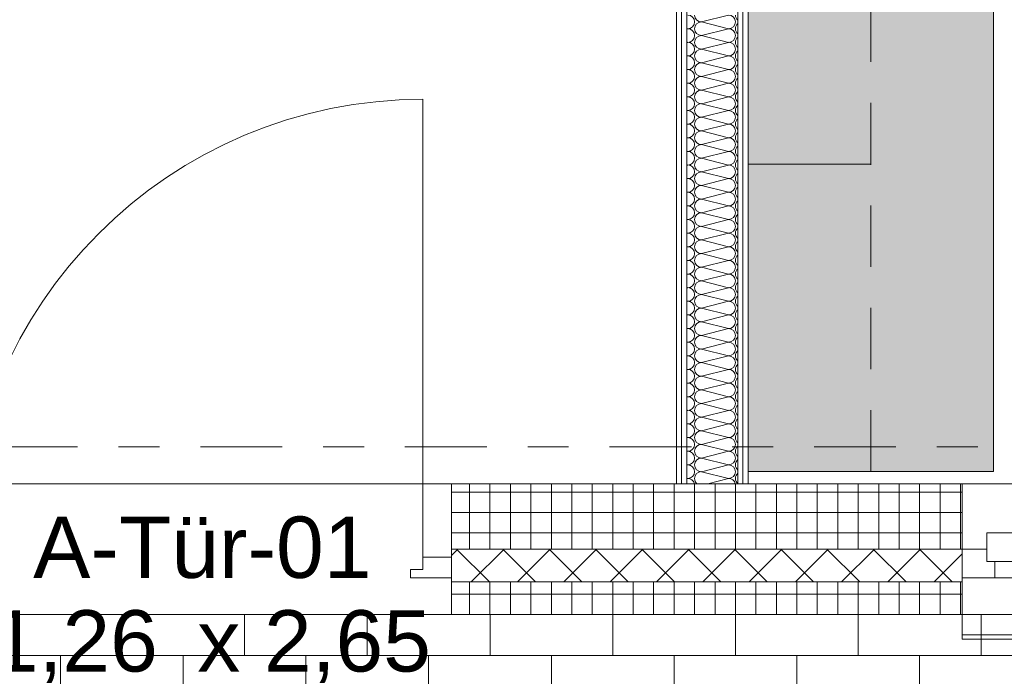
# Model space of a CAD drawing. Header units: metres. Extents: x -167 to 262, y -186 to 508.
# Tile 122 of 207: x 43.58 to 45.99, y 28.03 to 29.63. Entities that reach past the tile are written whole.
import ezdxf
from ezdxf.enums import TextEntityAlignment as Align

# ---------------------------------------------------------------- set-up
doc = ezdxf.new("R2010")
doc.units = ezdxf.units.M
doc.header["$MEASUREMENT"] = 0
doc.linetypes.add('Raster', pattern=[0.4, 0.2, -0.1, 0, -0.1])
doc.linetypes.add('Strichlinie eng', pattern=[0.23, 0.15, -0.08])
for name, color, linetype in [('10 Wand außen', 7, 'Continuous'), ('20 Decke', 7, 'Continuous'), ('50 Küche', 7, 'Continuous'), ('60 Auffüllung', 7, 'Continuous'), ('90 Achsraster', 7, 'Continuous'), ('94 Genehmigungsplanung Bemaßung', 7, 'Continuous')]:
    doc.layers.add(name, color=color, linetype=linetype)
doc.styles.add('ERSTELLTER_STIL_1', font='arial.ttf')
doc.styles.add('ERSTELLTER_STIL_2', font='arial.ttf')
doc.dimstyles.new('ERSTELLTER_STIL__1', dxfattribs={"dimtxt": 0.25, "dimasz": 0.19, "dimexe": 0.18, "dimexo": 0.1, "dimgap": 0, "dimtad": 1, "dimtih": 1, "dimtoh": 1, "dimzin": 0, "dimdsep": 46, "dimtxsty": 'ERSTELLTER_STIL_1', "dimblk": 'ARROWHEAD_6', "dimblk1": 'ARROWHEAD_6', "dimblk2": 'ARROWHEAD_6', "dimcen": 0.09, "dimclrd": 7, "dimclre": 7, "dimclrt": 7, "dimazin": 0, "dimtfac": 1, "dimtdec": 4, "dimtmove": 0, "dimatfit": 3, "dimfxl": 1, "dimtolj": 1, "dimtzin": 0, "dimarcsym": 0})
doc.dimstyles.new('ERSTELLTER_STIL__2', dxfattribs={"dimtxt": 0.25, "dimasz": 0.19, "dimexe": 0.18, "dimexo": 0.1, "dimgap": 0, "dimtad": 1, "dimzin": 0, "dimdsep": 46, "dimtxsty": 'ERSTELLTER_STIL_1', "dimblk": 'ARROWHEAD_6', "dimblk1": 'ARROWHEAD_6', "dimblk2": 'ARROWHEAD_6', "dimcen": 0.09, "dimclrd": 7, "dimclre": 7, "dimclrt": 7, "dimazin": 0, "dimtfac": 1, "dimtdec": 4, "dimtmove": 0, "dimatfit": 3, "dimfxl": 1, "dimtolj": 1, "dimtzin": 0, "dimarcsym": 0})
pattern_1 = [(0, (27236.132094, 33357.27905), (0, 0.05), []), (90, (27236.132094, 33357.27905), (-0.05, 0), [])]
pattern_2 = [(0, (27236.132094, 33357.27905), (0, 0.075), [0, -0.075])]

# ---------------------------------------------------------------- blocks, each defined once
blk = doc.blocks.new('1-Flügelfenster 27_2')
at = {"layer": '10 Wand außen', "color": 7, "linetype": 'Continuous', "lineweight": 13}
for p, q in [((-0.505, 0.16), (0.505, 0.16)), ((-0.505, -0.07), (-0.505, -0.22)), ((0.505, -0.22), (0.505, -0.07)), ((-0.505, -0.16), (-0.505, -0.21)), ((0.505, -0.21), (0.505, -0.16)), ((-0.505, -0.21), (0.505, -0.21)), ((-0.505, -0.22), (0.505, -0.22))]:
    blk.add_line(p, q, dxfattribs=at)
at = {"layer": '10 Wand außen', "color": 8, "linetype": 'Continuous', "lineweight": 18}
for p, q in [((-0.505, 0), (-0.505, 0.16)), ((0.505, 0), (0.505, 0.16)), ((-0.505, -0.07), (-0.505, 0)), ((-0.505, -0.07), (-0.505, 0)), ((0.505, -0.07), (0.505, 0)), ((0.505, -0.07), (0.505, 0)), ((-0.505, -0.08), (-0.505, -0.07)), ((0.505, -0.08), (0.505, -0.07)), ((-0.505, -0.16), (-0.505, -0.08)), ((0.505, -0.16), (0.505, -0.08))]:
    blk.add_line(p, q, dxfattribs=at)
at = {"layer": '10 Wand außen', "color": 7, "linetype": 'Continuous', "lineweight": 18}
for p, q in [((-0.445, -0.03), (-0.445, 0.04)), ((-0.445, 0.04), (-0.365, 0.04)), ((-0.365, 0.04), (0.365, 0.04)), ((-0.365, 0.04), (-0.365, -0.03)), ((0.365, -0.03), (0.365, 0.04)), ((0.365, 0.04), (0.445, 0.04)), ((0.445, 0.04), (0.445, -0.03)), ((-0.505, 0), (-0.445, 0)), ((-0.445, 0), (-0.445, -0.03)), ((-0.365, 0.01), (0.365, 0.01)), ((0.445, -0.03), (0.445, 0)), ((0.445, 0), (0.505, 0)), ((0.365, 0), (-0.365, 0)), ((-0.445, -0.03), (-0.425, -0.03)), ((-0.365, -0.03), (-0.445, -0.03)), ((-0.425, -0.03), (-0.425, -0.07)), ((0.365, -0.03), (-0.365, -0.03)), ((0.445, -0.03), (0.365, -0.03)), ((0.425, -0.07), (0.425, -0.03)), ((0.425, -0.03), (0.445, -0.03)), ((-0.425, -0.07), (-0.505, -0.07)), ((0.425, -0.07), (-0.425, -0.07)), ((0.505, -0.07), (0.425, -0.07))]:
    blk.add_line(p, q, dxfattribs=at)
at = {"layer": '10 Wand außen', "color": 7, "linetype": 'Strichlinie eng', "lineweight": 13}
blk.add_line((-0.505, -0.16), (0.505, -0.16), dxfattribs=at)
blk = doc.blocks.new('Eingang 01 1-Fl 27')
at = {"layer": '10 Wand außen', "color": 7, "linetype": 'Continuous', "lineweight": 18}
for p, q in [((0.56, 0), (0.56, 1.12)), ((-0.56, 0), (-0.63, 0)), ((-0.63, 0), (-0.63, -0.05)), ((-0.56, -0.03), (-0.56, 0)), ((0.56, -0.03), (0.56, 0)), ((0.56, 0), (0.63, 0)), ((0.63, 0), (0.63, -0.05)), ((-0.53, -0.03), (-0.56, -0.03)), ((-0.53, -0.05), (-0.53, -0.03)), ((0.53, -0.05), (0.53, -0.03)), ((0.53, -0.03), (0.56, -0.03)), ((-0.63, -0.05), (-0.53, -0.05)), ((0.63, -0.05), (0.53, -0.05))]:
    blk.add_line(p, q, dxfattribs=at)
at = {"layer": '10 Wand außen', "color": 8, "linetype": 'Continuous', "lineweight": 18}
for p, q in [((-0.63, 0.18), (-0.63, 0.02)), ((0.63, 0.18), (0.63, 0.02)), ((-0.63, 0.02), (-0.63, 0)), ((-0.63, 0), (-0.63, -0.05)), ((-0.63, 0), (-0.63, -0.05)), ((0.63, 0.02), (0.63, 0)), ((0.63, 0), (0.63, -0.05)), ((0.63, 0), (0.63, -0.05)), ((-0.63, -0.05), (-0.63, -0.06)), ((-0.63, -0.06), (-0.63, -0.14)), ((0.63, -0.05), (0.63, -0.06)), ((0.63, -0.06), (0.63, -0.14))]:
    blk.add_line(p, q, dxfattribs=at)
at = {"layer": '10 Wand außen', "color": 7, "linetype": 'Continuous', "lineweight": 13}
blk.add_arc((0.56, 0), 1.12, 90, 180, dxfattribs=at)
blk = doc.blocks.new('T Marker 27_9')
at = {"layer": '10 Wand außen', "color": 7, "lineweight": 13, "char_height": 0.15, "attachment_point": 7, "style": 'ERSTELLTER_STIL_1'}
for s, insert in [('\\A1;{\\pql;\\pt0;\\fArial|b0|i0|c0|p0;\\W1.000000;1,26\\fArial|b0|i0|c0|p0;\\W1.000000;\\A1{\\H.66x;\\S^  ;}\\fArial|b0|i0|c0|p0;\\W1.000000; x 2,65\\fArial|b0|i0|c0|p0;\\W1.000000;\\A1{\\H.66x;\\S^  ;}}', (-0.4954, -0.5033)), ('\\A1;{\\pql;\\pt0;\\fArial|b0|i0|c0|p0;\\W1.000000;A-Tür-01\\fArial|b0|i0|c0|p0;\\W1.000000;\\fArial|b0|i0|c0|p0;\\W1.000000;\\fArial|b0|i0|c0|p0;\\W1.000000;}', (-0.3922, -0.2326))]:
    blk.add_mtext(s, dxfattribs=dict(at, insert=insert))
blk = doc.blocks.new('*X109', base_point=(27236.1321, 33357.279))
at = {"layer": '10 Wand außen', "color": 8, "linetype": 'Continuous', "lineweight": 18}
for p, q in [((45.3154, 29.6457), (45.2488, 29.629)), ((45.3154, 29.6124), (45.2488, 29.629)), ((45.2154, 29.6124), (45.213, 29.613)), ((45.2154, 29.6124), (45.213, 29.6118)), ((45.3154, 29.6124), (45.2488, 29.5957)), ((45.2154, 29.579), (45.213, 29.5797)), ((45.2154, 29.579), (45.213, 29.5784)), ((45.3154, 29.579), (45.2488, 29.5957)), ((45.3154, 29.579), (45.2488, 29.5624)), ((45.3154, 29.5457), (45.2488, 29.5624)), ((45.2154, 29.5457), (45.213, 29.5463)), ((45.2154, 29.5457), (45.213, 29.5451)), ((45.3154, 29.5457), (45.2488, 29.529)), ((45.3154, 29.5124), (45.2488, 29.529)), ((45.2154, 29.5124), (45.213, 29.513)), ((45.2154, 29.5124), (45.213, 29.5118)), ((45.3154, 29.5124), (45.2488, 29.4957)), ((45.2154, 29.479), (45.213, 29.4797)), ((45.2154, 29.479), (45.213, 29.4784)), ((45.3154, 29.479), (45.2488, 29.4957)), ((45.3154, 29.479), (45.2488, 29.4624)), ((45.3154, 29.4457), (45.2488, 29.4624)), ((45.2154, 29.4457), (45.213, 29.4463)), ((45.2154, 29.4457), (45.213, 29.4451)), ((45.3154, 29.4457), (45.2488, 29.429)), ((45.2154, 29.4124), (45.213, 29.413)), ((45.2154, 29.4124), (45.213, 29.4118)), ((45.3154, 29.4124), (45.2488, 29.429)), ((45.3154, 29.4124), (45.2488, 29.3957)), ((45.3154, 29.379), (45.2488, 29.3957)), ((45.2154, 29.379), (45.213, 29.3797)), ((45.2154, 29.379), (45.213, 29.3784)), ((45.3154, 29.379), (45.2488, 29.3624)), ((45.3154, 29.3457), (45.2488, 29.3624)), ((45.2154, 29.3457), (45.213, 29.3463)), ((45.2154, 29.3457), (45.213, 29.3451)), ((45.3154, 29.3457), (45.2488, 29.329)), ((45.2154, 29.3124), (45.213, 29.313)), ((45.2154, 29.3124), (45.213, 29.3118)), ((45.3154, 29.3124), (45.2488, 29.329)), ((45.3154, 29.3124), (45.2488, 29.2957)), ((45.3154, 29.279), (45.2488, 29.2957)), ((45.2154, 29.279), (45.213, 29.2797)), ((45.2154, 29.279), (45.213, 29.2784)), ((45.3154, 29.279), (45.2488, 29.2624)), ((45.3154, 29.2457), (45.2488, 29.2624)), ((45.2154, 29.2457), (45.213, 29.2463)), ((45.2154, 29.2457), (45.213, 29.2451)), ((45.3154, 29.2457), (45.2488, 29.229)), ((45.2154, 29.2124), (45.213, 29.213)), ((45.3154, 29.2124), (45.2488, 29.229)), ((45.2154, 29.2124), (45.213, 29.2118)), ((45.3154, 29.2124), (45.2488, 29.1957)), ((45.3154, 29.179), (45.2488, 29.1957)), ((45.2154, 29.179), (45.213, 29.1797)), ((45.2154, 29.179), (45.213, 29.1784)), ((45.3154, 29.179), (45.2488, 29.1624)), ((45.2154, 29.1457), (45.213, 29.1463)), ((45.2154, 29.1457), (45.213, 29.1451)), ((45.3154, 29.1457), (45.2488, 29.1624)), ((45.3154, 29.1457), (45.2488, 29.129)), ((45.3154, 29.1124), (45.2488, 29.129)), ((45.2154, 29.1124), (45.213, 29.113)), ((45.2154, 29.1124), (45.213, 29.1118)), ((45.3154, 29.1124), (45.2488, 29.0957)), ((45.3154, 29.079), (45.2488, 29.0957)), ((45.2154, 29.079), (45.213, 29.0797)), ((45.2154, 29.079), (45.213, 29.0784)), ((45.3154, 29.079), (45.2488, 29.0624)), ((45.2154, 29.0457), (45.213, 29.0463)), ((45.2154, 29.0457), (45.213, 29.0451)), ((45.3154, 29.0457), (45.2488, 29.0624)), ((45.3154, 29.0457), (45.2488, 29.029)), ((45.3154, 29.0124), (45.2488, 29.029)), ((45.2154, 29.0124), (45.213, 29.013)), ((45.2154, 29.0124), (45.213, 29.0118)), ((45.3154, 29.0124), (45.2488, 28.9957)), ((45.2154, 28.979), (45.213, 28.9797)), ((45.2154, 28.979), (45.213, 28.9784)), ((45.3154, 28.979), (45.2488, 28.9957)), ((45.3154, 28.979), (45.2488, 28.9624)), ((45.3154, 28.9457), (45.2488, 28.9624)), ((45.2154, 28.9457), (45.213, 28.9463)), ((45.2154, 28.9457), (45.213, 28.9451)), ((45.3154, 28.9457), (45.2488, 28.929)), ((45.3154, 28.9124), (45.2488, 28.929)), ((45.2154, 28.9124), (45.213, 28.913)), ((45.2154, 28.9124), (45.213, 28.9118)), ((45.3154, 28.9124), (45.2488, 28.8957)), ((45.2154, 28.879), (45.213, 28.8797)), ((45.2154, 28.879), (45.213, 28.8784)), ((45.3154, 28.879), (45.2488, 28.8957)), ((45.3154, 28.879), (45.2488, 28.8624)), ((45.3154, 28.8457), (45.2488, 28.8624)), ((45.2154, 28.8457), (45.213, 28.8463)), ((45.2154, 28.8457), (45.213, 28.8451)), ((45.3154, 28.8457), (45.2488, 28.829)), ((45.3154, 28.8124), (45.2488, 28.829)), ((45.2154, 28.8124), (45.213, 28.813)), ((45.2154, 28.8124), (45.213, 28.8118)), ((45.3154, 28.8124), (45.2488, 28.7957)), ((45.2154, 28.779), (45.213, 28.7797)), ((45.3154, 28.779), (45.2488, 28.7957)), ((45.2154, 28.779), (45.213, 28.7784)), ((45.3154, 28.779), (45.2488, 28.7624)), ((45.3154, 28.7457), (45.2488, 28.7624)), ((45.2154, 28.7457), (45.213, 28.7463)), ((45.2154, 28.7457), (45.213, 28.7451)), ((45.3154, 28.7457), (45.2488, 28.729)), ((45.2154, 28.7124), (45.213, 28.713)), ((45.2154, 28.7124), (45.213, 28.7118)), ((45.3154, 28.7124), (45.2488, 28.729)), ((45.3154, 28.7124), (45.2488, 28.6957)), ((45.3154, 28.679), (45.2488, 28.6957)), ((45.2154, 28.679), (45.213, 28.6797)), ((45.2154, 28.679), (45.213, 28.6784)), ((45.3154, 28.679), (45.2488, 28.6624)), ((45.3154, 28.6457), (45.2488, 28.6624)), ((45.2154, 28.6457), (45.213, 28.6463)), ((45.2154, 28.6457), (45.213, 28.6451)), ((45.3154, 28.6457), (45.2488, 28.629)), ((45.2154, 28.6124), (45.213, 28.613)), ((45.2154, 28.6124), (45.213, 28.6118)), ((45.3154, 28.6124), (45.2488, 28.629)), ((45.3154, 28.6124), (45.2488, 28.5957)), ((45.3154, 28.579), (45.2488, 28.5957)), ((45.2154, 28.579), (45.213, 28.5797)), ((45.2154, 28.579), (45.213, 28.5784)), ((45.3154, 28.579), (45.2488, 28.5624)), ((45.2154, 28.5457), (45.213, 28.5463)), ((45.2154, 28.5457), (45.213, 28.5451)), ((45.3154, 28.5457), (45.2488, 28.5624)), ((45.3154, 28.5457), (45.2488, 28.529)), ((45.3154, 28.5124), (45.2488, 28.529)), ((45.2154, 28.5124), (45.213, 28.513)), ((45.2154, 28.5124), (45.213, 28.5118)), ((45.3154, 28.5124), (45.2646, 28.4997))]:
    blk.add_line(p, q, dxfattribs=at)
for centre, start, end in [((45.2154, 29.629), 0, 90), ((45.2154, 29.629), 270, 0), ((45.2488, 29.6457), 180, 270), ((45.2488, 29.6124), 90, 180), ((45.3154, 29.629), 0, 90), ((45.3154, 29.629), 270, 0), ((45.3488, 29.6457), 180, 229.7207), ((45.3488, 29.6124), 130.2793, 180), ((45.2154, 29.5957), 0, 90), ((45.2488, 29.6124), 180, 270), ((45.3154, 29.5957), 0, 90), ((45.3488, 29.6124), 180, 229.7207), ((45.2154, 29.5957), 270, 0), ((45.2154, 29.5624), 0, 90), ((45.2488, 29.579), 90, 180), ((45.2488, 29.579), 180, 270), ((45.3154, 29.5957), 270, 0), ((45.3154, 29.5624), 0, 90), ((45.3488, 29.579), 130.2793, 180), ((45.3488, 29.579), 180, 229.7207), ((45.2154, 29.5624), 270, 0), ((45.2488, 29.5457), 90, 180), ((45.3154, 29.5624), 270, 0), ((45.3488, 29.5457), 130.2793, 180), ((45.2154, 29.529), 0, 90), ((45.2154, 29.529), 270, 0), ((45.2488, 29.5457), 180, 270), ((45.2488, 29.5124), 90, 180), ((45.3154, 29.529), 0, 90), ((45.3154, 29.529), 270, 0), ((45.3488, 29.5457), 180, 229.7207), ((45.2154, 29.4957), 0, 90), ((45.2488, 29.5124), 180, 270), ((45.3154, 29.4957), 0, 90), ((45.3488, 29.5124), 130.2793, 180), ((45.3488, 29.5124), 180, 229.7207), ((45.2154, 29.4957), 270, 0), ((45.2154, 29.4624), 0, 90), ((45.2488, 29.479), 90, 180), ((45.2488, 29.479), 180, 270), ((45.3154, 29.4957), 270, 0), ((45.3154, 29.4624), 0, 90), ((45.3488, 29.479), 130.2793, 180), ((45.3488, 29.479), 180, 229.7207), ((45.2154, 29.4624), 270, 0), ((45.2488, 29.4457), 90, 180), ((45.3154, 29.4624), 270, 0), ((45.3488, 29.4457), 130.2793, 180), ((45.2154, 29.429), 0, 90), ((45.2488, 29.4457), 180, 270), ((45.3154, 29.429), 0, 90), ((45.3488, 29.4457), 180, 229.7207), ((45.2154, 29.429), 270, 0), ((45.2154, 29.3957), 0, 90), ((45.2488, 29.4124), 90, 180), ((45.2488, 29.4124), 180, 270), ((45.3154, 29.429), 270, 0), ((45.3154, 29.3957), 0, 90), ((45.3488, 29.4124), 130.2793, 180), ((45.3488, 29.4124), 180, 229.7207), ((45.2154, 29.3957), 270, 0), ((45.2488, 29.379), 90, 180), ((45.3154, 29.3957), 270, 0), ((45.3488, 29.379), 130.2793, 180), ((45.2154, 29.3624), 0, 90), ((45.2154, 29.3624), 270, 0), ((45.2488, 29.379), 180, 270), ((45.2488, 29.3457), 90, 180), ((45.3154, 29.3624), 0, 90), ((45.3154, 29.3624), 270, 0), ((45.3488, 29.379), 180, 229.7207), ((45.3488, 29.3457), 130.2793, 180), ((45.2154, 29.329), 0, 90), ((45.2488, 29.3457), 180, 270), ((45.3154, 29.329), 0, 90), ((45.3488, 29.3457), 180, 229.7207), ((45.2154, 29.329), 270, 0), ((45.2154, 29.2957), 0, 90), ((45.2488, 29.3124), 90, 180), ((45.2488, 29.3124), 180, 270), ((45.3154, 29.329), 270, 0), ((45.3154, 29.2957), 0, 90), ((45.3488, 29.3124), 130.2793, 180), ((45.3488, 29.3124), 180, 229.7207), ((45.2154, 29.2957), 270, 0), ((45.2488, 29.279), 90, 180), ((45.3154, 29.2957), 270, 0), ((45.3488, 29.279), 130.2793, 180), ((45.2154, 29.2624), 0, 90), ((45.2154, 29.2624), 270, 0), ((45.2488, 29.279), 180, 270), ((45.2488, 29.2457), 90, 180), ((45.3154, 29.2624), 0, 90), ((45.3154, 29.2624), 270, 0), ((45.3488, 29.279), 180, 229.7207), ((45.2154, 29.229), 0, 90), ((45.2488, 29.2457), 180, 270), ((45.3154, 29.229), 0, 90), ((45.3488, 29.2457), 130.2793, 180), ((45.3488, 29.2457), 180, 229.7207), ((45.2154, 29.229), 270, 0), ((45.2488, 29.2124), 90, 180), ((45.3154, 29.229), 270, 0), ((45.3488, 29.2124), 130.2793, 180), ((45.2154, 29.1957), 0, 90), ((45.2154, 29.1957), 270, 0), ((45.2488, 29.2124), 180, 270), ((45.2488, 29.179), 90, 180), ((45.3154, 29.1957), 0, 90), ((45.3154, 29.1957), 270, 0), ((45.3488, 29.2124), 180, 229.7207), ((45.3488, 29.179), 130.2793, 180), ((45.2154, 29.1624), 0, 90), ((45.2488, 29.179), 180, 270), ((45.3154, 29.1624), 0, 90), ((45.3488, 29.179), 180, 229.7207), ((45.2154, 29.1624), 270, 0), ((45.2154, 29.129), 0, 90), ((45.2488, 29.1457), 90, 180), ((45.2488, 29.1457), 180, 270), ((45.3154, 29.1624), 270, 0), ((45.3154, 29.129), 0, 90), ((45.3488, 29.1457), 130.2793, 180), ((45.3488, 29.1457), 180, 229.7207), ((45.2154, 29.129), 270, 0), ((45.2488, 29.1124), 90, 180), ((45.3154, 29.129), 270, 0), ((45.3488, 29.1124), 130.2793, 180), ((45.2154, 29.0957), 0, 90), ((45.2154, 29.0957), 270, 0), ((45.2488, 29.1124), 180, 270), ((45.2488, 29.079), 90, 180), ((45.3154, 29.0957), 0, 90), ((45.3154, 29.0957), 270, 0), ((45.3488, 29.1124), 180, 229.7207), ((45.2154, 29.0624), 0, 90), ((45.2488, 29.079), 180, 270), ((45.3154, 29.0624), 0, 90), ((45.3488, 29.079), 130.2793, 180), ((45.3488, 29.079), 180, 229.7207), ((45.2154, 29.0624), 270, 0), ((45.2154, 29.029), 0, 90), ((45.2488, 29.0457), 90, 180), ((45.2488, 29.0457), 180, 270), ((45.3154, 29.0624), 270, 0), ((45.3154, 29.029), 0, 90), ((45.3488, 29.0457), 130.2793, 180), ((45.3488, 29.0457), 180, 229.7207), ((45.2154, 29.029), 270, 0), ((45.2488, 29.0124), 90, 180), ((45.3154, 29.029), 270, 0), ((45.3488, 29.0124), 130.2793, 180), ((45.2154, 28.9957), 0, 90), ((45.2488, 29.0124), 180, 270), ((45.3154, 28.9957), 0, 90), ((45.3488, 29.0124), 180, 229.7207), ((45.2154, 28.9957), 270, 0), ((45.2154, 28.9624), 0, 90), ((45.2488, 28.979), 90, 180), ((45.2488, 28.979), 180, 270), ((45.3154, 28.9957), 270, 0), ((45.3154, 28.9624), 0, 90), ((45.3488, 28.979), 130.2793, 180), ((45.3488, 28.979), 180, 229.7207), ((45.2154, 28.9624), 270, 0), ((45.2488, 28.9457), 90, 180), ((45.3154, 28.9624), 270, 0), ((45.3488, 28.9457), 130.2793, 180), ((45.2154, 28.929), 0, 90), ((45.2154, 28.929), 270, 0), ((45.2488, 28.9457), 180, 270), ((45.2488, 28.9124), 90, 180), ((45.3154, 28.929), 0, 90), ((45.3154, 28.929), 270, 0), ((45.3488, 28.9457), 180, 229.7207), ((45.3488, 28.9124), 130.2793, 180), ((45.2154, 28.8957), 0, 90), ((45.2488, 28.9124), 180, 270), ((45.3154, 28.8957), 0, 90), ((45.3488, 28.9124), 180, 229.7207), ((45.2154, 28.8957), 270, 0), ((45.2154, 28.8624), 0, 90), ((45.2488, 28.879), 90, 180), ((45.2488, 28.879), 180, 270), ((45.3154, 28.8957), 270, 0), ((45.3154, 28.8624), 0, 90), ((45.3488, 28.879), 130.2793, 180), ((45.3488, 28.879), 180, 229.7207), ((45.2154, 28.8624), 270, 0), ((45.2488, 28.8457), 90, 180), ((45.3154, 28.8624), 270, 0), ((45.3488, 28.8457), 130.2793, 180), ((45.2154, 28.829), 0, 90), ((45.2154, 28.829), 270, 0), ((45.2488, 28.8457), 180, 270), ((45.2488, 28.8124), 90, 180), ((45.3154, 28.829), 0, 90), ((45.3154, 28.829), 270, 0), ((45.3488, 28.8457), 180, 229.7207), ((45.2154, 28.7957), 0, 90), ((45.2488, 28.8124), 180, 270), ((45.3154, 28.7957), 0, 90), ((45.3488, 28.8124), 130.2793, 180), ((45.3488, 28.8124), 180, 229.7207), ((45.2154, 28.7957), 270, 0), ((45.2488, 28.779), 90, 180), ((45.3154, 28.7957), 270, 0), ((45.3488, 28.779), 130.2793, 180), ((45.2154, 28.7624), 0, 90), ((45.2154, 28.7624), 270, 0), ((45.2488, 28.779), 180, 270), ((45.2488, 28.7457), 90, 180), ((45.3154, 28.7624), 0, 90), ((45.3154, 28.7624), 270, 0), ((45.3488, 28.779), 180, 229.7207), ((45.3488, 28.7457), 130.2793, 180), ((45.2154, 28.729), 0, 90), ((45.2488, 28.7457), 180, 270), ((45.3154, 28.729), 0, 90), ((45.3488, 28.7457), 180, 229.7207), ((45.2154, 28.729), 270, 0), ((45.2154, 28.6957), 0, 90), ((45.2488, 28.7124), 90, 180), ((45.2488, 28.7124), 180, 270), ((45.3154, 28.729), 270, 0), ((45.3154, 28.6957), 0, 90), ((45.3488, 28.7124), 130.2793, 180), ((45.3488, 28.7124), 180, 229.7207), ((45.2154, 28.6957), 270, 0), ((45.2488, 28.679), 90, 180), ((45.3154, 28.6957), 270, 0), ((45.3488, 28.679), 130.2793, 180), ((45.2154, 28.6624), 0, 90), ((45.2154, 28.6624), 270, 0), ((45.2488, 28.679), 180, 270), ((45.2488, 28.6457), 90, 180), ((45.3154, 28.6624), 0, 90), ((45.3154, 28.6624), 270, 0), ((45.3488, 28.679), 180, 229.7207), ((45.2154, 28.629), 0, 90), ((45.2488, 28.6457), 180, 270), ((45.3154, 28.629), 0, 90), ((45.3488, 28.6457), 130.2793, 180), ((45.3488, 28.6457), 180, 229.7207), ((45.2154, 28.629), 270, 0), ((45.2154, 28.5957), 0, 90), ((45.2488, 28.6124), 90, 180), ((45.2488, 28.6124), 180, 270), ((45.3154, 28.629), 270, 0), ((45.3154, 28.5957), 0, 90), ((45.3488, 28.6124), 130.2793, 180), ((45.3488, 28.6124), 180, 229.7207), ((45.2154, 28.5957), 270, 0), ((45.2488, 28.579), 90, 180), ((45.3154, 28.5957), 270, 0), ((45.3488, 28.579), 130.2793, 180), ((45.2154, 28.5624), 0, 90), ((45.2488, 28.579), 180, 270), ((45.3154, 28.5624), 0, 90), ((45.3488, 28.579), 180, 229.7207), ((45.2154, 28.5624), 270, 0), ((45.2154, 28.529), 0, 90), ((45.2488, 28.5457), 90, 180), ((45.2488, 28.5457), 180, 270), ((45.3154, 28.5624), 270, 0), ((45.3154, 28.529), 0, 90), ((45.3488, 28.5457), 130.2793, 180), ((45.3488, 28.5457), 180, 229.7207), ((45.2154, 28.529), 270, 0), ((45.2488, 28.5124), 90, 180), ((45.3154, 28.529), 270, 0), ((45.3488, 28.5124), 130.2793, 180), ((45.2154, 28.4957), 13.7464, 90), ((45.2488, 28.5124), 180, 229.6741), ((45.3154, 28.4957), 13.7464, 90), ((45.3488, 28.5124), 180, 229.7012)]:
    blk.add_arc(centre, 0.0167, start, end, dxfattribs=at)
blk = doc.blocks.new('Standard-Rastermarker_139')
at = {"layer": '90 Achsraster', "color": 14, "linetype": 'Raster', "lineweight": 18, "true_color": 0xa80000}
blk.add_line((1, 0), (45.4427, 0), dxfattribs=at)
at = {"layer": '90 Achsraster', "color": 14, "lineweight": 18, "true_color": 0xa80000, "style": 'ERSTELLTER_STIL_2'}
for tag, p in [('AC_MarkerText_1_0', (-0.35, 0.15)), ('AC_MarkerText_1_1', (46.7927, 0.15))]:
    blk.add_attdef(tag, text='', height=0.3, dxfattribs=at).set_placement(p, align=Align.TOP_CENTER)
blk = doc.blocks.new('Konzeptküche 27_2')
at = {"layer": '50 Küche', "linetype": 'Continuous', "lineweight": 0, "true_color": 0xffffff}
blk.add_hatch(color=7, dxfattribs=at).paths.add_polyline_path([(0.7009, 0), (3, 0), (3, 0.6), (0.7009, 0.6)])
at = {"layer": '50 Küche', "color": 7, "linetype": 'Strichlinie eng', "lineweight": 13}
for p, q in [((2.2483, 0.3), (1.4856, 0.3)), ((3, 0.3), (2.2483, 0.3)), ((2.2483, 0.3), (2.2483, 0)), ((2.2483, 0), (2.2483, 0.3)), ((3, 0), (3, 0.3)), ((1.4856, 0), (2.2483, 0)), ((2.2483, 0), (3, 0))]:
    blk.add_line(p, q, dxfattribs=at)
at = {"layer": '50 Küche', "color": 7, "linetype": 'Continuous', "lineweight": 13, "flags": 128}
blk.add_lwpolyline([(0.7009, 0), (3, 0), (3, 0.6), (0.7009, 0.6)], close=True, dxfattribs=at)
blk = doc.blocks.new('*D507', base_point=(27236.1321, 33357.279))
at = {"layer": '94 Genehmigungsplanung Bemaßung', "color": 7, "linetype": 'Continuous', "lineweight": 13}
for p, q in [((40.2661, 26.1165), (40.2661, 26.4915)), ((45.188, 26.1165), (45.188, 26.4915)), ((40.3661, 26.404), (40.1661, 26.204)), ((45.288, 26.404), (45.088, 26.204)), ((40.2661, 26.304), (45.188, 26.304))]:
    blk.add_line(p, q, dxfattribs=at)
at = {"layer": '94 Genehmigungsplanung Bemaßung', "color": 7, "lineweight": 13, "char_height": 0.25, "attachment_point": 7, "style": 'ERSTELLTER_STIL_1'}
for s, insert in [('\\A1;{\\pql;\\fArial|b0|i0|c0|p0;\\W1.000000;17\\fArial|b0|i0|c0|p0;\\W1.000000;\\A1{\\H.66x;\\S5^  ;}}', (44.5808, 26.3399)), ('\\A1;{\\pql;\\fArial|b0|i0|c0|p0;\\W1.000000;4,92}', (42.1398, 26.354))]:
    blk.add_mtext(s, dxfattribs=dict(at, insert=insert))
blk = doc.blocks.new('ARROWHEAD_6')
at = {"color": 0, "linetype": 'Continuous', "lineweight": 0}
for p, q in [((-0.5, -0.5), (0.5, 0.5)), ((0, 0), (-1, 0))]:
    blk.add_line(p, q, dxfattribs=at)
blk = doc.blocks.new('*D508', base_point=(27236.1321, 33357.279))
at = {"layer": '94 Genehmigungsplanung Bemaßung', "color": 7, "linetype": 'Continuous', "lineweight": 13}
for p, q in [((45.188, 26.1165), (45.188, 26.4915)), ((45.363, 26.1165), (45.363, 26.4915)), ((45.288, 26.404), (45.088, 26.204)), ((45.463, 26.404), (45.263, 26.204)), ((45.188, 26.304), (45.363, 26.304))]:
    blk.add_line(p, q, dxfattribs=at)
blk = doc.blocks.new('*D509', base_point=(27236.1321, 33357.279))
at = {"layer": '94 Genehmigungsplanung Bemaßung', "color": 7, "linetype": 'Continuous', "lineweight": 13}
for p, q in [((45.363, 26.1165), (45.363, 26.4915)), ((57.8425, 26.1165), (57.8425, 26.4915)), ((45.463, 26.404), (45.263, 26.204)), ((57.9425, 26.404), (57.7425, 26.204)), ((45.363, 26.304), (57.8425, 26.304))]:
    blk.add_line(p, q, dxfattribs=at)
at = {"layer": '94 Genehmigungsplanung Bemaßung', "color": 7, "lineweight": 13, "char_height": 0.25, "attachment_point": 7, "style": 'ERSTELLTER_STIL_1'}
for s, insert in [('\\A1;{\\pql;\\fArial|b0|i0|c0|p0;\\W1.000000;12,48}', (50.9831, 26.354)), ('\\A1;{\\pql;\\fArial|b0|i0|c0|p0;\\W1.000000;32}', (57.3611, 26.354))]:
    blk.add_mtext(s, dxfattribs=dict(at, insert=insert))
blk = doc.blocks.new('*D511', base_point=(27236.1321, 33357.279))
at = {"layer": '94 Genehmigungsplanung Bemaßung', "color": 7, "linetype": 'Continuous', "lineweight": 13}
for p, q in [((15.4411, 28.9197), (15.6411, 28.7197)), ((15.7286, 28.8197), (15.3536, 28.8197)), ((15.5411, 28.1797), (15.5411, 28.8197)), ((15.4411, 28.2797), (15.6411, 28.0797)), ((15.7286, 28.1797), (15.3536, 28.1797)), ((15.5411, 28.0297), (15.5411, 28.1797))]:
    blk.add_line(p, q, dxfattribs=at)
at = {"layer": '94 Genehmigungsplanung Bemaßung', "color": 7, "lineweight": 13, "insert": (15.4911, 28.309), "char_height": 0.25, "attachment_point": 7, "rotation": 90, "style": 'ERSTELLTER_STIL_1'}
blk.add_mtext('\\A1;{\\pql;\\fArial|b0|i0|c0|p0;\\W1.000000;64}', dxfattribs=at)

msp = doc.modelspace()

# ---------------------------------------------------------------- hatches: boundary and pattern name
at = {"layer": '10 Wand außen', "linetype": 'Continuous', "lineweight": 13, "true_color": 0x000100}
h = msp.add_hatch(dxfattribs=at)
h.set_pattern_fill('Gipskarton_0001', color=98, style=0, pattern_type=2)
h.set_pattern_definition(pattern_2)
h.paths.add_polyline_path([(45.188, 28.4997), (45.2005, 28.4997), (45.2005, 30.8724), (45.188, 30.8724)])
h = msp.add_hatch(dxfattribs=at)
h.set_pattern_fill('Gipskarton_0001', color=98, style=0, pattern_type=2)
h.set_pattern_definition(pattern_2)
h.paths.add_polyline_path([(45.2005, 30.8724), (45.2005, 28.4997), (45.213, 28.4997), (45.213, 30.8724)])
h = msp.add_hatch(dxfattribs=at)
h.set_pattern_fill('Gipskarton_0001', color=98, style=0, pattern_type=2)
h.set_pattern_definition(pattern_2)
h.paths.add_polyline_path([(45.3505, 30.8724), (45.338, 30.8724), (45.338, 28.4997), (45.3505, 28.4997)])
h = msp.add_hatch(dxfattribs=at)
h.set_pattern_fill('Gipskarton_0001', color=98, style=0, pattern_type=2)
h.set_pattern_definition(pattern_2)
h.paths.add_polyline_path([(45.363, 30.8724), (45.3505, 30.8724), (45.3505, 28.4997), (45.363, 28.4997)])
at = {"layer": '10 Wand außen', "linetype": 'Continuous', "lineweight": 18}
h = msp.add_hatch(dxfattribs=at)
h.set_pattern_fill('Beton__Fertigteil_Träger_1D', color=8, style=0, pattern_type=2)
h.set_pattern_definition(pattern_1)
h.paths.add_polyline_path([(44.638, 28.3397), (45.8861, 28.3397), (45.8861, 28.4997), (44.638, 28.4997)])
h = msp.add_hatch(dxfattribs=at)
h.set_pattern_fill('Dämmung__hart_1_0001', color=8, style=0, pattern_type=2)
h.set_pattern_definition([(45, (27236.132094, 33357.27905), (-0.0565685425, 0.0565685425), []), (135, (27236.132094, 33357.27905), (0.0565685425, 0.0565685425), [])])
h.paths.add_polyline_path([(44.638, 28.2597), (45.8861, 28.2597), (45.8861, 28.2697), (45.8861, 28.3397), (44.638, 28.3397)])
h = msp.add_hatch(dxfattribs=at)
h.set_pattern_fill('Beton__Fertigteil_Träger_1D', color=8, style=0, pattern_type=2)
h.set_pattern_definition(pattern_1)
h.paths.add_polyline_path([(45.8861, 28.2597), (44.638, 28.2597), (44.638, 28.1797), (45.8861, 28.1797)])
at = {"layer": '60 Auffüllung', "linetype": 'Continuous', "lineweight": 18, "true_color": 0xefefef}
h = msp.add_hatch(dxfattribs=at)
h.set_pattern_fill('Erde_1_0001', style=0, pattern_type=2)
h.set_pattern_definition([(0, (27236.1321, 33357.27905), (0, 0.779422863), [0.04875, -0.40125]), (0, (27236.3571, 33357.66876), (0, 0.779422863), [0.04875, -0.40125]), (60, (27236.1321, 33357.27905), (-0.675, 0.389711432), [0.04875, -0.40125]), (60, (27236.5821, 33357.27905), (-0.675, 0.389711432), [0.04875, -0.40125]), (120, (27236.18084, 33357.27905), (0.675, 0.389711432), [0.04875, -0.40125]), (120, (27236.63084, 33357.27905), (0.675, 0.389711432), [0.04875, -0.40125]), (0, (27236.1321, 33357.35405), (0, 0.15), [0, -0.15, 0, -0.225]), (45, (27236.2071, 33357.35405), (-0.1060660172, 0.1060660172), [0, -0.1125, 0, -0.1875])])
h.paths.add_polyline_path([(2.3366, 24.8593), (2.3419, 13.496, 0.033836), (8.8613, 14.0911, 0.026308), (13.8582, 15.1616, -0.024635), (17.3411, 16.2775), (17.3411, 24.6258), (15.3411, 24.6258), (15.3411, 30.4887), (17.3411, 30.4887), (17.3411, 43.9997), (58.1625, 43.9997), (58.1625, 45.7494), (101.6632, 45.7486), (101.6702, 49.0078), (2.342, 49.0078)])
h.paths.add_polyline_path([(9.5982, 27.1903), (4.651, 27.1903), (4.651, 42.9257), (4.651, 43.8257), (9.5982, 43.8257), (9.5982, 42.9257)], flags=0)
h.paths.add_polyline_path([(14.4618, 25.704, -0.414214), (13.8618, 26.304, -0.414214), (14.4618, 26.904, -0.414214), (15.0618, 26.304, -0.414214)], flags=0)
at = {"layer": '60 Auffüllung', "linetype": 'Continuous', "lineweight": 18, "true_color": 0xb4b4b4}
h = msp.add_hatch(dxfattribs=at)
h.set_pattern_fill('Ziegelstein___Pflasterun_4D', color=253, style=0, pattern_type=2)
h.set_pattern_definition([(0, (27236.1321, 33357.27905), (0, 0.2), []), (90, (27236.1321, 33357.27905), (-0.3, 0), [0.2, -0.2]), (90, (27236.2821, 33357.47905), (-0.3, 0), [0.2, -0.2])])
h.paths.add_polyline_path([(58.1625, 28.1797), (40.1468, 28.1799), (40.1468, 25.7124), (48.2276, 25.7124), (48.2276, 25.4124), (40.1468, 25.4124), (40.1468, 25.1797), (48.2276, 25.1797), (48.2276, 23.1797), (59.4625, 23.1797), (59.4625, 37.0289), (58.1625, 37.0289), (58.1625, 36.8952), (57.9625, 36.8952), (57.9625, 34.8852), (58.1625, 34.8852)])
h.paths.add_polyline_path([(48.8462, 23.8253), (59.1866, 23.8253), (59.1866, 23.5253), (48.8462, 23.5253)], flags=0)

# ---------------------------------------------------------------- linework, layer by layer
at = {"layer": '10 Wand außen', "color": 7, "linetype": 'Continuous', "lineweight": 13}
for p, q in [((45.2005, 30.8724), (45.2005, 28.4997)), ((45.213, 30.8724), (45.213, 28.4997)), ((45.338, 28.4997), (45.338, 30.8724)), ((45.3505, 28.4997), (45.3505, 30.8724)), ((45.8861, 28.3397), (44.638, 28.3397)), ((45.8861, 28.2597), (44.638, 28.2597))]:
    msp.add_line(p, q, dxfattribs=at)
at = {"layer": '10 Wand außen', "color": 8, "linetype": 'Continuous', "lineweight": 18}
for p, q in [((44.638, 28.4997), (44.638, 28.3397)), ((45.8861, 28.3397), (45.8861, 28.4997)), ((44.638, 28.3397), (44.638, 28.3197)), ((45.8861, 28.2697), (45.8861, 28.3397)), ((44.638, 28.3197), (44.638, 28.2697)), ((44.638, 28.2697), (44.638, 28.2597)), ((44.638, 28.2597), (44.638, 28.1797)), ((45.8861, 28.2597), (45.8861, 28.2697)), ((45.8861, 28.1797), (45.8861, 28.2597))]:
    msp.add_line(p, q, dxfattribs=at)
at = {"layer": '10 Wand außen', "color": 7, "linetype": 'Continuous', "lineweight": 13, "flags": 128}
for points in [[(45.188, 30.8724), (45.188, 28.4997)], [(45.363, 28.4997), (45.363, 30.8724)], [(45.8861, 28.4997), (44.638, 28.4997)], [(45.188, 28.4997), (45.363, 28.4997)], [(44.638, 28.1797), (45.8861, 28.1797)]]:
    msp.add_lwpolyline(points, dxfattribs=at)
at = {"layer": '20 Decke', "color": 7, "linetype": 'Continuous', "lineweight": 13, "flags": 128}
msp.add_lwpolyline([(52.5025, 43.6797), (48.0011, 43.6797), (48.0011, 43.3397), (47.5011, 43.3397), (47.5011, 43.6797), (43.0011, 43.6797), (43.0011, 43.3397), (42.5011, 43.3397), (42.5011, 43.6797), (38.0011, 43.6797), (38.0011, 43.3397), (38.0011, 28.8397), (38.0011, 28.4997), (42.5011, 28.4997), (42.5011, 28.8397), (43.0011, 28.8397), (43.0011, 28.4997), (47.5011, 28.4997), (47.5011, 28.8397), (48.0011, 28.8397), (48.0011, 28.4997), (48.9034, 28.4997), (48.9034, 28.2697), (51.3034, 28.2697)], dxfattribs=at)
msp.add_lwpolyline([(52.5025, 43.6797), (48.0011, 43.6797), (48.0011, 43.3397), (47.5011, 43.3397), (47.5011, 43.6797), (43.0011, 43.6797), (43.0011, 43.3397), (42.5011, 43.3397), (42.5011, 43.6797), (38.0011, 43.6797), (38.0011, 43.3397), (38.0011, 28.8397), (38.0011, 28.4997), (42.5011, 28.4997), (42.5011, 28.8397), (43.0011, 28.8397), (43.0011, 28.4997), (47.5011, 28.4997), (47.5011, 28.8397), (48.0011, 28.8397), (48.0011, 28.4997), (48.9034, 28.4997), (48.9034, 28.2697), (51.3034, 28.2697)], dxfattribs=at)
at = {"layer": '60 Auffüllung', "color": 8, "linetype": 'Continuous', "lineweight": 18, "flags": 128}
msp.add_lwpolyline([(58.1625, 28.1797), (58.1625, 34.8852), (57.9625, 34.8852), (57.9625, 36.8952), (58.1625, 36.8952), (58.1625, 37.0289), (59.4625, 37.0289), (59.4625, 23.1797), (48.2276, 23.1797), (48.2276, 25.1797), (40.1468, 25.1797), (40.1468, 25.4124), (48.2276, 25.4124), (48.2276, 25.7124), (40.1468, 25.7124), (40.1468, 28.1799)], close=True, dxfattribs=at)

# ---------------------------------------------------------------- block references
at = {"layer": '10 Wand außen', "color": 7, "lineweight": 35}
msp.add_blockref('*X109', (27236.1321, 33357.279), dxfattribs=at)
at = {"layer": '10 Wand außen', "color": 7, "linetype": 'Continuous', "lineweight": 18}
msp.add_blockref('Eingang 01 1-Fl 27', (44.008, 28.3197), dxfattribs=at)
at = {"layer": '10 Wand außen', "color": 7, "lineweight": 13}
msp.add_blockref('T Marker 27_9', (44.008, 28.4997), dxfattribs=at)
at = {"layer": '10 Wand außen', "color": 7, "linetype": 'Continuous', "lineweight": 18, "xscale": -1}
msp.add_blockref('1-Flügelfenster 27_2', (46.3911, 28.3397), dxfattribs=at)
at = {"layer": '50 Küche', "color": 7, "linetype": 'Continuous', "lineweight": 18, "rotation": 270}
msp.add_blockref('Konzeptküche 27_2', (45.363, 31.5297), dxfattribs=at)
at = {"layer": '90 Achsraster', "color": 7, "linetype": 'Continuous', "lineweight": 18}
msp.add_blockref('Standard-Rastermarker_139', (13.5244, 28.5897), dxfattribs=at)

# ---------------------------------------------------------------- dimensions: what is measured, and where the dimension line sits
at = {"layer": '94 Genehmigungsplanung Bemaßung', "color": 7, "linetype": 'Continuous', "lineweight": 13}
for base, p1, p2, picture, middle in [((57.8425, 26.304), (45.363, 30.9174), (57.8425, 36.0897), '*D509', (51.4018, 26.479)), ((45.188, 26.304), (40.2661, 30.9174), (45.188, 30.9174), '*D507', (42.4634, 26.479)), ((45.3629859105, 26.3040211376), (45.1879859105, 30.9174303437), (45.3629859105, 30.9174303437), '*D508', (45.1076023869, 26.4790211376))]:
    dim = msp.add_linear_dim(base=base, p1=p1, p2=p2, dimstyle='ERSTELLTER_STIL__1', dxfattribs=at)
    dim.commit()
    dim.dimension.update_dxf_attribs({"geometry": picture, "text_midpoint": middle, "dimtype": 160})
dim = msp.add_linear_dim(base=(15.5411, 28.8197), p1=(47.9568, 28.1797), p2=(18.0011, 28.8197), angle=90, dimstyle='ERSTELLTER_STIL__2', dxfattribs=at)
dim.commit()
dim.dimension.update_dxf_attribs({"geometry": '*D511', "text_midpoint": (15.3661, 28.4993), "dimtype": 160, "text_rotation": 90})

doc.saveas('drawing.dxf')
